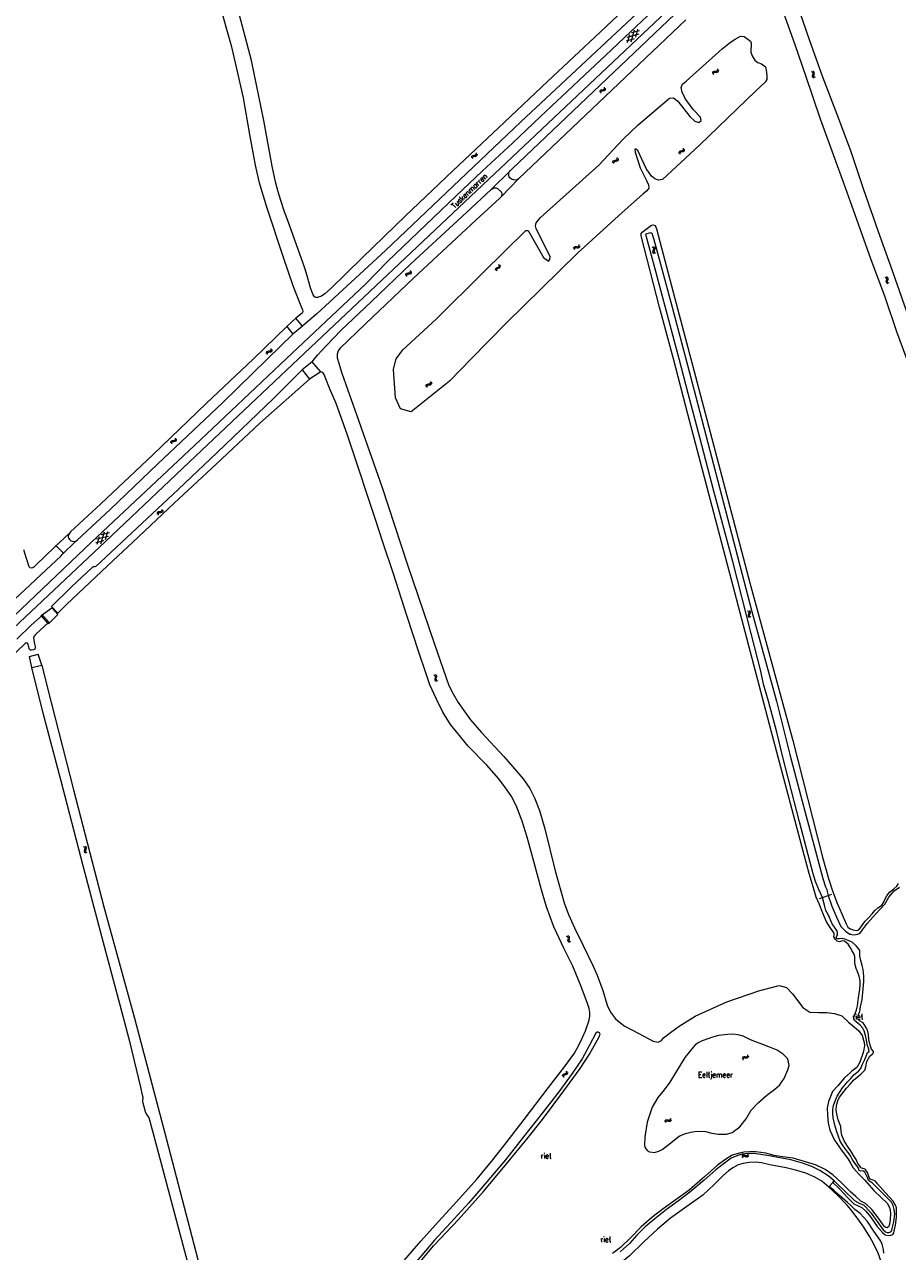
# Model space of a CAD drawing. Header units: metres. Extents: x 189705 to 199106, y 581686 to 588448.
# Tile 105 of 256: x 190695 to 191017, y 587671 to 588123. Entities that reach past the tile are written whole.
import ezdxf

# ---------------------------------------------------------------- set-up
doc = ezdxf.new("R2010")
doc.units = ezdxf.units.M
doc.layers.add('B-WA-OG-GBKN-G', color=7, linetype='Continuous', lineweight=18)
doc.styles.add('Style-STANDARD', font='STANDARD.shx')

msp = doc.modelspace()

# ---------------------------------------------------------------- linework, layer by layer
at = {"layer": 'B-WA-OG-GBKN-G'}
for p, q in [((190920.248, 588117.933), (190917.297, 588117.161)), ((190921.974, 588119.638), (190917.527, 588118.474)), ((190917.827, 588116.626), (190918.633, 588119.568)), ((190919.142, 588116.839), (190920.358, 588121.273)), ((190922.201, 588120.948), (190919.248, 588120.175)), ((190920.865, 588118.541), (190921.673, 588121.483)), ((190949.22, 588105.226), (190949.28, 588105.629)), ((190949.28, 588105.629), (190949.442, 588105.913)), ((190949.442, 588105.913), (190949.756, 588106.04)), ((190949.544, 588104.849), (190949.607, 588105.252)), ((190949.607, 588105.252), (190949.771, 588105.536)), ((190949.756, 588106.04), (190950.163, 588106.043)), ((190949.771, 588105.536), (190950.074, 588105.658)), ((190950.074, 588105.658), (190950.488, 588105.668)), ((190950.163, 588106.043), (190950.571, 588106.048)), ((190950.488, 588105.668), (190950.896, 588105.67)), ((190950.571, 588106.048), (190950.878, 588106.168)), ((190950.878, 588106.168), (190951.047, 588106.459)), ((190950.896, 588105.67), (190951.203, 588105.79)), ((190951.047, 588106.459), (190951.109, 588106.863)), ((190951.203, 588105.79), (190951.371, 588106.082)), ((190951.371, 588106.082), (190951.433, 588106.486)), ((190986.006, 588105.633), (190985.64, 588105.815)), ((190986.23, 588105.382), (190986.006, 588105.633)), ((190986.008, 588104.275), (190986.129, 588104.663)), ((190986.032, 588103.937), (190986.008, 588104.275)), ((190986.463, 588105.825), (190986.098, 588106.008)), ((190986.129, 588104.663), (190986.25, 588105.053)), ((190986.25, 588105.053), (190986.23, 588105.382)), ((190986.69, 588105.575), (190986.463, 588105.825)), ((190986.468, 588104.46), (190986.587, 588104.858)), ((190986.492, 588104.135), (190986.468, 588104.46)), ((190986.712, 588103.891), (190986.492, 588104.135)), ((190986.587, 588104.858), (190986.71, 588105.247)), ((190986.71, 588105.247), (190986.69, 588105.575)), ((190909.22, 588099.422), (190909.36, 588099.728)), ((190909.36, 588099.728), (190909.382, 588100.136)), ((190909.72, 588099.385), (190909.741, 588099.793)), ((190986.253, 588103.696), (190986.032, 588103.937)), ((190986.618, 588103.515), (190986.253, 588103.696)), ((190987.075, 588103.707), (190986.712, 588103.891)), ((190907.663, 588098.321), (190907.683, 588098.728)), ((190907.683, 588098.728), (190907.816, 588099.027)), ((190907.816, 588099.027), (190908.116, 588099.184)), ((190908.022, 588097.979), (190908.045, 588098.385)), ((190908.045, 588098.385), (190908.181, 588098.684)), ((190908.116, 588099.184), (190908.521, 588099.228)), ((190908.181, 588098.684), (190908.47, 588098.836)), ((190908.47, 588098.836), (190908.882, 588098.886)), ((190908.521, 588099.228), (190908.927, 588099.272)), ((190908.882, 588098.886), (190909.288, 588098.928)), ((190908.927, 588099.272), (190909.22, 588099.422)), ((190909.288, 588098.928), (190909.581, 588099.078)), ((190909.581, 588099.078), (190909.72, 588099.385)), ((190938.016, 588076.766), (190938.299, 588076.933)), ((190938.299, 588076.933), (190938.421, 588077.247)), ((190938.421, 588077.247), (190938.418, 588077.656)), ((190938.68, 588076.612), (190938.8, 588076.927)), ((190938.8, 588076.927), (190938.797, 588077.336)), ((190860.369, 588074.14), (190860.388, 588074.547)), ((190860.388, 588074.547), (190860.52, 588074.846)), ((190860.52, 588074.846), (190860.819, 588075.004)), ((190860.729, 588073.798), (190860.751, 588074.205)), ((190860.751, 588074.205), (190860.886, 588074.505)), ((190860.819, 588075.004), (190861.224, 588075.049)), ((190860.886, 588074.505), (190861.174, 588074.657)), ((190861.174, 588074.657), (190861.586, 588074.709)), ((190861.224, 588075.049), (190861.63, 588075.095)), ((190861.586, 588074.709), (190861.991, 588074.752)), ((190861.63, 588075.095), (190861.922, 588075.246)), ((190861.922, 588075.246), (190862.061, 588075.553)), ((190861.991, 588074.752), (190862.284, 588074.903)), ((190862.061, 588075.553), (190862.082, 588075.961)), ((190862.284, 588074.903), (190862.422, 588075.211)), ((190862.422, 588075.211), (190862.442, 588075.619)), ((190912.436, 588072.685), (190912.551, 588072.992)), ((190912.441, 588072.278), (190912.436, 588072.685)), ((190912.551, 588072.992), (190912.841, 588073.167)), ((190912.819, 588072.365), (190912.936, 588072.672)), ((190912.841, 588073.167), (190913.242, 588073.235)), ((190912.936, 588072.672), (190913.215, 588072.84)), ((190913.215, 588072.84), (190913.623, 588072.916)), ((190913.242, 588073.235), (190913.645, 588073.304)), ((190913.623, 588072.916), (190914.026, 588072.982)), ((190913.645, 588073.304), (190913.928, 588073.472)), ((190913.928, 588073.472), (190914.05, 588073.785)), ((190914.026, 588072.982), (190914.309, 588073.15)), ((190914.05, 588073.785), (190914.047, 588074.194)), ((190914.309, 588073.15), (190914.429, 588073.465)), ((190914.429, 588073.465), (190914.426, 588073.874)), ((190936.808, 588076.147), (190936.922, 588076.454)), ((190936.812, 588075.74), (190936.808, 588076.147)), ((190936.922, 588076.454), (190937.212, 588076.629)), ((190937.19, 588075.827), (190937.307, 588076.134)), ((190937.192, 588075.42), (190937.19, 588075.827)), ((190937.212, 588076.629), (190937.613, 588076.697)), ((190937.307, 588076.134), (190937.586, 588076.302)), ((190937.586, 588076.302), (190937.994, 588076.378)), ((190937.613, 588076.697), (190938.016, 588076.766)), ((190937.994, 588076.378), (190938.397, 588076.444)), ((190938.397, 588076.444), (190938.68, 588076.612)), ((190912.821, 588071.958), (190912.819, 588072.365)), ((190897.962, 588040.661), (190898.058, 588041.057)), ((190898.058, 588041.057), (190898.245, 588041.326)), ((190898.245, 588041.326), (190898.569, 588041.423)), ((190898.349, 588040.652), (190898.539, 588040.92)), ((190898.539, 588040.92), (190898.851, 588041.015)), ((190898.569, 588041.423), (190898.975, 588041.39)), ((190898.851, 588041.015), (190899.265, 588040.987)), ((190898.975, 588041.39), (190899.382, 588041.358)), ((190899.265, 588040.987), (190899.672, 588040.952)), ((190899.382, 588041.358), (190899.698, 588041.45)), ((190899.672, 588040.952), (190899.988, 588041.044)), ((190899.698, 588041.45), (190899.893, 588041.724)), ((190899.893, 588041.724), (190899.991, 588042.121)), ((190899.988, 588041.044), (190900.182, 588041.32)), ((190900.182, 588041.32), (190900.28, 588041.717)), ((190926.918, 588041.288), (190927.257, 588041.062)), ((190927.257, 588041.062), (190927.446, 588040.794)), ((190927.395, 588041.425), (190927.736, 588041.202)), ((190927.446, 588040.794), (190927.431, 588040.468)), ((190927.736, 588041.202), (190927.927, 588040.936)), ((190927.927, 588040.936), (190927.911, 588040.598)), ((190898.25, 588040.257), (190898.349, 588040.652)), ((190927.098, 588039.716), (190927.08, 588039.388)), ((190927.08, 588039.388), (190927.275, 588039.112)), ((190927.267, 588040.088), (190927.098, 588039.716)), ((190927.431, 588040.468), (190927.267, 588040.088)), ((190927.275, 588039.112), (190927.616, 588038.887)), ((190927.577, 588039.854), (190927.559, 588039.525)), ((190927.559, 588039.525), (190927.752, 588039.249)), ((190927.744, 588040.227), (190927.577, 588039.854)), ((190927.911, 588040.598), (190927.744, 588040.227)), ((190927.752, 588039.249), (190928.093, 588039.024)), ((190836.917, 588031.664), (190837.323, 588031.709)), ((190837.323, 588031.709), (190837.616, 588031.858)), ((190837.616, 588031.858), (190837.756, 588032.164)), ((190837.756, 588032.164), (190837.779, 588032.572)), ((190837.976, 588031.514), (190838.116, 588031.821)), ((190838.116, 588031.821), (190838.138, 588032.229)), ((190869.17, 588032.937), (190869.207, 588033.262)), ((190869.273, 588032.543), (190869.17, 588032.937)), ((190869.207, 588033.262), (190869.446, 588033.502)), ((190869.446, 588033.502), (190869.819, 588033.665)), ((190869.618, 588032.719), (190869.658, 588033.045)), ((190869.718, 588032.324), (190869.618, 588032.719)), ((190869.658, 588033.045), (190869.888, 588033.276)), ((190869.819, 588033.665), (190870.192, 588033.83)), ((190869.888, 588033.276), (190870.265, 588033.448)), ((190870.192, 588033.83), (190870.427, 588034.061)), ((190870.265, 588033.448), (190870.64, 588033.61)), ((190870.469, 588034.395), (190870.367, 588034.791)), ((190870.427, 588034.061), (190870.469, 588034.395)), ((190870.64, 588033.61), (190870.874, 588033.841)), ((190870.914, 588034.176), (190870.812, 588034.572)), ((190870.874, 588033.841), (190870.914, 588034.176)), ((190836.058, 588030.759), (190836.079, 588031.165)), ((190836.079, 588031.165), (190836.212, 588031.464)), ((190836.212, 588031.464), (190836.512, 588031.621)), ((190836.417, 588030.415), (190836.44, 588030.822)), ((190836.44, 588030.822), (190836.577, 588031.121)), ((190836.512, 588031.621), (190836.917, 588031.664)), ((190836.577, 588031.121), (190836.866, 588031.272)), ((190836.866, 588031.272), (190837.277, 588031.322)), ((190837.277, 588031.322), (190837.683, 588031.364)), ((190837.683, 588031.364), (190837.976, 588031.514)), ((191013.243, 588029.813), (191012.878, 588029.998)), ((191013.241, 588028.456), (191013.364, 588028.844)), ((191013.264, 588028.118), (191013.241, 588028.456)), ((191013.467, 588029.562), (191013.243, 588029.813)), ((191013.484, 588027.876), (191013.264, 588028.118)), ((191013.702, 588030.005), (191013.337, 588030.189)), ((191013.364, 588028.844), (191013.486, 588029.233)), ((191013.486, 588029.233), (191013.467, 588029.562)), ((191013.849, 588027.694), (191013.484, 588027.876)), ((191013.927, 588029.754), (191013.702, 588030.005)), ((191013.702, 588028.639), (191013.822, 588029.037)), ((191013.725, 588028.314), (191013.702, 588028.639)), ((191013.944, 588028.07), (191013.725, 588028.314)), ((191013.822, 588029.037), (191013.946, 588029.425)), ((191013.946, 588029.425), (191013.927, 588029.754)), ((191014.307, 588027.885), (191013.944, 588028.07)), ((190784.708, 588001.981), (190784.717, 588002.388)), ((190784.717, 588002.388), (190784.842, 588002.69)), ((190784.842, 588002.69), (190785.138, 588002.855)), ((190785.076, 588001.647), (190785.088, 588002.054)), ((190785.088, 588002.054), (190785.216, 588002.357)), ((190785.138, 588002.855), (190785.542, 588002.909)), ((190785.216, 588002.357), (190785.501, 588002.516)), ((190785.501, 588002.516), (190785.911, 588002.577)), ((190785.542, 588002.909), (190785.946, 588002.964)), ((190785.911, 588002.577), (190786.316, 588002.629)), ((190785.946, 588002.964), (190786.235, 588003.122)), ((190786.235, 588003.122), (190786.368, 588003.431)), ((190786.316, 588002.629), (190786.605, 588002.787)), ((190786.368, 588003.431), (190786.379, 588003.84)), ((190786.605, 588002.787), (190786.736, 588003.098)), ((190786.736, 588003.098), (190786.747, 588003.506)), ((190845.093, 587990.973), (190845.224, 587991.283)), ((190845.224, 587991.283), (190845.234, 587991.691)), ((190845.593, 587990.95), (190845.603, 587991.359)), ((190843.568, 587989.828), (190843.576, 587990.235)), ((190843.576, 587990.235), (190843.701, 587990.538)), ((190843.701, 587990.538), (190843.997, 587990.703)), ((190843.937, 587989.496), (190843.948, 587989.903)), ((190843.948, 587989.903), (190844.076, 587990.206)), ((190843.997, 587990.703), (190844.4, 587990.758)), ((190844.076, 587990.206), (190844.36, 587990.365)), ((190844.36, 587990.365), (190844.77, 587990.427)), ((190844.4, 587990.758), (190844.804, 587990.815)), ((190844.77, 587990.427), (190845.175, 587990.481)), ((190844.804, 587990.815), (190845.093, 587990.973)), ((190845.175, 587990.481), (190845.463, 587990.639)), ((190845.463, 587990.639), (190845.593, 587990.95)), ((190749.413, 587969.022), (190749.437, 587969.429)), ((190749.437, 587969.429), (190749.573, 587969.726)), ((190749.573, 587969.726), (190749.875, 587969.88)), ((190749.768, 587968.675), (190749.796, 587969.082)), ((190749.796, 587969.082), (190749.935, 587969.379)), ((190749.875, 587969.88), (190750.28, 587969.919)), ((190749.935, 587969.379), (190750.225, 587969.528)), ((190750.225, 587969.528), (190750.637, 587969.574)), ((190750.28, 587969.919), (190750.686, 587969.96)), ((190750.637, 587969.574), (190751.043, 587969.612)), ((190750.686, 587969.96), (190750.98, 587970.107)), ((190750.98, 587970.107), (190751.124, 587970.412)), ((190751.043, 587969.612), (190751.338, 587969.759)), ((190751.124, 587970.412), (190751.15, 587970.82)), ((190751.338, 587969.759), (190751.48, 587970.065)), ((190751.48, 587970.065), (190751.506, 587970.473)), ((190744.369, 587943.142), (190744.345, 587942.734)), ((190744.51, 587943.448), (190744.369, 587943.142)), ((190744.804, 587943.596), (190744.51, 587943.448)), ((190744.726, 587942.797), (190744.702, 587942.389)), ((190744.868, 587943.102), (190744.726, 587942.797)), ((190745.21, 587943.636), (190744.804, 587943.596)), ((190745.162, 587943.25), (190744.868, 587943.102)), ((190745.569, 587943.292), (190745.162, 587943.25)), ((190745.622, 587943.684), (190745.21, 587943.636)), ((190745.973, 587943.333), (190745.569, 587943.292)), ((190745.912, 587943.833), (190745.622, 587943.684)), ((190746.05, 587944.131), (190745.912, 587943.833)), ((190746.275, 587943.488), (190745.973, 587943.333)), ((190746.075, 587944.538), (190746.05, 587944.131)), ((190746.41, 587943.786), (190746.275, 587943.488)), ((190746.432, 587944.193), (190746.41, 587943.786)), ((190724.704, 587932.891), (190721.734, 587932.197)), ((190726.474, 587934.55), (190721.998, 587933.503)), ((190722.249, 587931.648), (190723.132, 587934.567)), ((190723.569, 587931.826), (190724.9, 587936.227)), ((190726.735, 587935.854), (190723.762, 587935.159)), ((190725.336, 587933.483), (190726.221, 587936.403)), ((190962.039, 587907.143), (190962.384, 587906.926)), ((190962.257, 587905.576), (190962.246, 587905.247)), ((190962.246, 587905.247), (190962.447, 587904.977)), ((190962.416, 587905.951), (190962.257, 587905.576)), ((190962.384, 587906.926), (190962.579, 587906.662)), ((190962.572, 587906.336), (190962.416, 587905.951)), ((190962.513, 587907.291), (190962.859, 587907.076)), ((190962.579, 587906.662), (190962.572, 587906.336)), ((190962.733, 587905.725), (190962.722, 587905.396)), ((190962.722, 587905.396), (190962.921, 587905.125)), ((190962.89, 587906.102), (190962.733, 587905.725)), ((190962.859, 587907.076), (190963.056, 587906.815)), ((190963.048, 587906.476), (190962.89, 587906.102)), ((190962.921, 587905.125), (190963.268, 587904.908)), ((190963.056, 587906.815), (190963.048, 587906.476)), ((190962.447, 587904.977), (190962.794, 587904.76)), ((190846.344, 587883.494), (190846.709, 587883.312)), ((190846.709, 587883.312), (190846.93, 587883.069)), ((190846.801, 587883.689), (190847.167, 587883.509)), ((190846.955, 587882.744), (190846.838, 587882.346)), ((190846.93, 587883.069), (190846.955, 587882.744)), ((190847.167, 587883.509), (190847.389, 587883.269)), ((190847.295, 587882.542), (190847.175, 587882.152)), ((190847.414, 587882.931), (190847.295, 587882.542)), ((190847.389, 587883.269), (190847.414, 587882.931)), ((190846.838, 587882.346), (190846.717, 587881.956)), ((190846.717, 587881.956), (190846.739, 587881.628)), ((190846.739, 587881.628), (190846.966, 587881.379)), ((190846.966, 587881.379), (190847.332, 587881.198)), ((190847.175, 587882.152), (190847.197, 587881.823)), ((190847.197, 587881.823), (190847.423, 587881.574)), ((190847.423, 587881.574), (190847.789, 587881.392)), ((190717.196, 587820.304), (190717.542, 587820.089)), ((190717.542, 587820.089), (190717.739, 587819.826)), ((190717.733, 587819.5), (190717.579, 587819.115)), ((190717.669, 587820.455), (190718.017, 587820.242)), ((190717.739, 587819.826), (190717.733, 587819.5)), ((190718.052, 587819.267), (190717.897, 587818.889)), ((190718.017, 587820.242), (190718.215, 587819.981)), ((190718.208, 587819.643), (190718.052, 587819.267)), ((190718.215, 587819.981), (190718.208, 587819.643)), ((190717.421, 587818.738), (190717.412, 587818.409)), ((190717.412, 587818.409), (190717.615, 587818.14)), ((190717.579, 587819.115), (190717.421, 587818.738)), ((190717.615, 587818.14), (190717.963, 587817.925)), ((190717.897, 587818.889), (190717.887, 587818.56)), ((190717.887, 587818.56), (190718.088, 587818.29)), ((190718.088, 587818.29), (190718.436, 587818.075)), ((190895.734, 587786.945), (190895.354, 587787.096)), ((190895.978, 587786.714), (190895.734, 587786.945)), ((190896.173, 587787.176), (190895.794, 587787.327)), ((190895.851, 587785.593), (190895.94, 587785.99)), ((190895.904, 587785.258), (190895.851, 587785.593)), ((190896.145, 587785.036), (190895.904, 587785.258)), ((190895.94, 587785.99), (190896.027, 587786.389)), ((190896.027, 587786.389), (190895.978, 587786.714)), ((190896.524, 587784.887), (190896.145, 587785.036)), ((190896.42, 587786.946), (190896.173, 587787.176)), ((190896.295, 587785.816), (190896.379, 587786.222)), ((190896.346, 587785.494), (190896.295, 587785.816)), ((190896.586, 587785.27), (190896.346, 587785.494)), ((190896.379, 587786.222), (190896.468, 587786.62)), ((190896.468, 587786.62), (190896.42, 587786.946)), ((190896.964, 587785.118), (190896.586, 587785.27)), ((190960.163, 587742.384), (190960.061, 587741.988)), ((190960.36, 587742.658), (190960.163, 587742.384)), ((190960.677, 587742.747), (190960.36, 587742.658)), ((190960.963, 587742.339), (190960.646, 587742.249)), ((190961.083, 587742.708), (190960.677, 587742.747)), ((190961.369, 587742.303), (190960.963, 587742.339)), ((190961.497, 587742.677), (190961.083, 587742.708)), ((190961.775, 587742.265), (190961.369, 587742.303)), ((190961.81, 587742.768), (190961.497, 587742.677)), ((190962.1, 587742.36), (190961.775, 587742.265)), ((190962.002, 587743.034), (190961.81, 587742.768)), ((190962.105, 587743.429), (190962.002, 587743.034)), ((190962.289, 587742.627), (190962.1, 587742.36)), ((190962.389, 587743.022), (190962.289, 587742.627)), ((190960.448, 587741.977), (190960.346, 587741.581)), ((190960.646, 587742.249), (190960.448, 587741.977)), ((190893.857, 587735.852), (190893.94, 587736.168)), ((190893.902, 587735.447), (190893.857, 587735.852)), ((190893.94, 587736.168), (190894.211, 587736.371)), ((190894.211, 587736.371), (190894.603, 587736.479)), ((190894.269, 587735.572), (190894.355, 587735.888)), ((190894.312, 587735.166), (190894.269, 587735.572)), ((190894.355, 587735.888), (190894.616, 587736.084)), ((190894.603, 587736.479), (190894.997, 587736.588)), ((190894.616, 587736.084), (190895.014, 587736.2)), ((190894.997, 587736.588), (190895.262, 587736.784)), ((190895.014, 587736.2), (190895.408, 587736.306)), ((190895.262, 587736.784), (190895.352, 587737.108)), ((190895.352, 587737.108), (190895.308, 587737.514)), ((190895.408, 587736.306), (190895.673, 587736.502)), ((190895.673, 587736.502), (190895.761, 587736.827)), ((190895.761, 587736.827), (190895.717, 587737.234)), ((190933.443, 587719.504), (190933.67, 587719.753)), ((190933.67, 587719.753), (190933.815, 587720.135)), ((190933.908, 587719.317), (190934.053, 587719.699)), ((190931.625, 587718.929), (190931.768, 587719.311)), ((190931.768, 587719.311), (190931.986, 587719.555)), ((190931.863, 587718.493), (190932.009, 587718.874)), ((190931.986, 587719.555), (190932.32, 587719.613)), ((190932.009, 587718.874), (190932.229, 587719.117)), ((190932.229, 587719.117), (190932.55, 587719.173)), ((190932.32, 587719.613), (190932.718, 587719.531)), ((190932.55, 587719.173), (190932.958, 587719.096)), ((190932.718, 587719.531), (190933.118, 587719.45)), ((190932.958, 587719.096), (190933.357, 587719.013)), ((190933.118, 587719.45), (190933.443, 587719.504)), ((190933.357, 587719.013), (190933.682, 587719.066)), ((190933.682, 587719.066), (190933.908, 587719.317)), ((190960.117, 587706.376), (190959.905, 587706.027)), ((190960.385, 587706.581), (190960.117, 587706.376)), ((190960.54, 587706.107), (190960.272, 587705.904)), ((190960.714, 587706.575), (190960.385, 587706.581)), ((190960.869, 587706.101), (190960.54, 587706.107)), ((190961.092, 587706.42), (190960.714, 587706.575)), ((190961.248, 587705.949), (190960.869, 587706.101)), ((190961.478, 587706.27), (190961.092, 587706.42)), ((190961.804, 587706.267), (190961.478, 587706.27)), ((190962.065, 587706.466), (190961.804, 587706.267)), ((190962.278, 587706.814), (190962.065, 587706.466)), ((190962.433, 587706.342), (190962.222, 587705.993)), ((190960.272, 587705.904), (190960.06, 587705.555)), ((190961.625, 587705.796), (190961.248, 587705.949)), ((190961.964, 587705.792), (190961.625, 587705.796)), ((190962.222, 587705.993), (190961.964, 587705.792))]:
    msp.add_line(p, q, dxfattribs=at)
at = {"layer": 'B-WA-OG-GBKN-G', "flags": 128}
for points in [[(190821.304, 588027.712), (190829.243, 588035.844), (190837.622, 588043.851), (190846.233, 588052.133), (190854.533, 588059.962), (190864.273, 588069.147), (190875.425, 588079.559), (190880.514, 588084.377), (190885.628, 588089.195), (190889.816, 588093.109), (190895.522, 588098.53), (190902.1, 588104.677), (190909.655, 588111.778), (190918.958, 588120.485), (190927.285, 588128.39), (190935.841, 588136.368), (190944.245, 588144.323), (190952.006, 588151.6), (190960.229, 588159.354), (190968.221, 588166.882), (190976.882, 588175.037), (190984.251, 588181.759), (191000, 588196.648)], [(190796.485, 588000), (191000, 588192.191)], [(191000, 588057.881), (190997.539, 588064.758), (190994.197, 588073.835), (190988.963, 588088.315), (190983.567, 588104.279), (190979.593, 588115.805), (190977.258, 588122.254), (190973.296, 588133.854), (190970.38, 588142.566), (190969.958, 588144.531), (190970.036, 588145.667), (190970.29, 588146.309), (190971.079, 588147.045), (190972.421, 588147.617), (190973.259, 588147.576), (190973.894, 588147.211), (190974.519, 588146.569), (190975.198, 588145.6), (190976.615, 588141.439), (190979.978, 588131.56), (190984.936, 588117.338), (190989.707, 588103.983), (190995.036, 588090.188), (191000, 588076.767)], [(190929.541, 588141.065), (190907.694, 588120.408), (190888.29, 588102.269), (190872.493, 588087.301), (190853.453, 588069.344), (190835.91, 588052.755), (190819.93, 588037.301), (190808.238, 588025.834), (190806.138, 588023.915), (190804.917, 588023.168), (190803.468, 588022.633), (190802.898, 588022.63), (190802.401, 588022.899), (190801.745, 588023.911), (190800.897, 588026.174), (190799.636, 588030.556), (190798.863, 588033.389), (190793.143, 588049.243), (190791.258, 588054.595), (190789.931, 588058.382), (190788.965, 588061.575), (190788.004, 588065.299), (190786.736, 588071.057), (190783.733, 588087.854), (190779.18, 588109.971), (190772.833, 588133.824)], [(190765.815, 588136.951), (190769.726, 588122.375), (190771.638, 588115.56), (190773.517, 588107.563)], [(190932.559, 588138.137), (190926.745, 588132.571), (190878.525, 588087.311), (190828.537, 588039.895), (190803.204, 588016.614), (190797.986, 588012.102)], [(190874.639, 588069.495), (190875.253, 588070.066), (190937.751, 588129.417), (190938.207, 588129.728)], [(190939.37, 588124.984), (190877.564, 588066.39)], [(190959.465, 588118.945), (190960.851, 588118.837), (190963.142, 588117.152), (190963.408, 588116.386), (190963.335, 588113.096), (190963.723, 588111.708), (190964.772, 588110.07), (190965.866, 588109.217), (190967.272, 588108.715), (190968.654, 588107.614), (190968.878, 588106.558), (190969.181, 588104.301), (190969.155, 588102.956), (190968.51, 588101.985), (190964.96, 588098.666), (190944.361, 588078.749), (190930.741, 588066.091), (190929.229, 588065.869), (190927.845, 588066.391), (190926.627, 588067.326), (190924.63, 588070.127), (190921.57, 588076.822), (190920.93, 588077.341), (190920.496, 588077.281), (190920.637, 588076.184), (190922.458, 588070.445), (190924.78, 588065.739), (190925.561, 588064.163), (190925.618, 588062.901), (190924.932, 588061.931), (190923.5, 588060.715), (190915.778, 588053.996), (190899.251, 588038.783), (190873.004, 588013.174), (190860.188, 588000)], [(190884.063, 588048.008), (190883.868, 588049.064), (190884.128, 588050.175), (190885.647, 588052.024), (190907.28, 588071.344), (190916.185, 588081.04), (190921.709, 588086.297), (190933.325, 588096.069), (190934.724, 588096.263), (190936.402, 588094.974), (190940.803, 588089.282), (190942.651, 588087.592), (190944.162, 588087.159), (190944.934, 588087.869), (190944.739, 588089.097), (190942.039, 588091.93), (190939.115, 588096.02), (190937.954, 588098.334), (190937.59, 588100.075), (190938.079, 588101.243), (190939.423, 588102.351), (190952.673, 588114.313), (190955.734, 588116.784), (190957.536, 588117.814), (190959.465, 588118.945)], [(190773.517, 588107.563), (190776.033, 588096.16), (190778.469, 588082.721), (190780.552, 588071.352), (190781.855, 588065.369), (190784.723, 588056.032), (190790.744, 588037.849), (190794.573, 588026.662), (190797.374, 588019.558), (190798.017, 588018.046), (190798.066, 588017.328), (190797.789, 588016.869), (190795.549, 588015.014)], [(191000, 588076.767), (191000.544, 588075.296), (191004.65, 588062.827), (191010.296, 588046.93), (191014.816, 588034.27), (191019.728, 588020.346), (191025.774, 588003.341), (191026.933, 588000)], [(190874.639, 588069.495), (190867.473, 588062.472)], [(190877.564, 588066.39), (190877.063, 588066.043), (190876.442, 588065.916), (190875.706, 588065.947), (190875.029, 588066.21), (190874.466, 588066.693), (190874.215, 588067.152), (190874.067, 588067.687), (190874.097, 588068.322), (190874.228, 588068.88), (190874.639, 588069.495)], [(190877.564, 588066.39), (190871.347, 588059.869)], [(190802.43, 588000), (190803.478, 588001.343), (190806.686, 588004.844), (190812.277, 588010.599), (190823.223, 588020.985), (190837.941, 588034.992), (190858.431, 588054.014), (190867.473, 588062.472)], [(190871.347, 588059.869), (190870.765, 588059.186), (190861.865, 588051.184), (190838.854, 588029.703), (190821.247, 588012.922), (190811.733, 588003.82), (190811.14, 588002.948), (190810.797, 588001.793), (190810.798, 588000.42), (190810.9, 588000)], [(190867.473, 588062.472), (190868.512, 588063.002), (190869.418, 588063.026), (190869.844, 588062.844), (190871.308, 588061.411), (190871.522, 588060.674), (190871.347, 588059.869)], [(191020.86, 588000), (191017.154, 588010.028), (191012.766, 588022.714), (191007.488, 588036.911), (191002.31, 588051.426), (191000, 588057.881)], [(190832.553, 588000), (190834.987, 588003.287), (190847.331, 588014.765), (190864.477, 588031.703), (190880.358, 588047.299), (190881.184, 588047.339), (190886.878, 588037.329), (190888.727, 588035.982), (190889.214, 588036.579), (190889.247, 588037.578), (190884.063, 588048.008)], [(190934.706, 588000), (190929.662, 588019.123), (190922.784, 588045.395), (190922.803, 588046.254), (190923.172, 588046.752), (190926.691, 588049.238), (190927.351, 588049.428), (190927.959, 588049.204), (190928.486, 588047.895), (190935.306, 588022.256), (190941.2, 588000)], [(190936.81, 588000), (190934.487, 588008.763), (190928.255, 588032.177), (190924.612, 588045.82), (190924.7, 588046.1), (190926.325, 588046.527), (190926.763, 588046.365), (190927.465, 588044.006), (190933.828, 588020.956), (190939.323, 588000)], [(190821.304, 588027.712), (190791.992, 588000)], [(190795.549, 588015.014), (190792.149, 588011.923)], [(190797.986, 588012.102), (190795.549, 588015.014)], [(190779.951, 588000), (190792.149, 588011.923)], [(190785.063, 588000), (190794.448, 588009.157)], [(190792.149, 588011.923), (190794.448, 588009.157)], [(190797.986, 588012.102), (190794.448, 588009.157)], [(190491.798, 587726.642), (190521.041, 587750.455), (190566.187, 587787), (190586.603, 587803.314), (190598.871, 587813.85), (190615.518, 587829.598), (190641.59, 587853.881), (190665.097, 587876.083), (190693.586, 587902.88), (190725.286, 587932.716), (190760.817, 587966.322), (190796.485, 588000)], [(190791.992, 588000), (190758.193, 587968.106), (190720.229, 587932.578), (190686.29, 587900.286), (190653.277, 587869.206), (190619.371, 587837.829), (190591.126, 587811.796)], [(190779.951, 588000), (190762.484, 587983.515), (190742.777, 587964.675), (190723.638, 587946.617), (190712.44, 587936.272), (190712.053, 587935.794)], [(190768.409, 587983.751), (190785.063, 588000)], [(190797.877, 587995.945), (190787.236, 587985.337)], [(190801.561, 587998.887), (190797.877, 587995.945)], [(190797.877, 587995.945), (190800.6, 587992.5)], [(190801.561, 587998.887), (190802.43, 588000)], [(190804.664, 587995.225), (190801.561, 587998.887)], [(190810.9, 588000), (190811.204, 587998.756), (190812.441, 587994.677), (190818.753, 587977.041), (190827.329, 587952.653), (190836.527, 587924.41), (190846.661, 587894.873), (190851.954, 587879.627), (190853.495, 587876.496), (190855.374, 587873.319), (190857.459, 587870.385), (190859.964, 587867.005), (190863.913, 587862.312), (190872.253, 587853.389), (190879.364, 587845.212), (190881.758, 587841.643), (190883.449, 587838.213), (190885.398, 587833.503), (190887.301, 587826.773), (190891.095, 587811.35), (190894.43, 587799.567), (190896.085, 587795.214), (190898.311, 587790.263), (190901.365, 587784.083), (190905.115, 587776.128), (190906.588, 587772.833), (190908.694, 587767.18), (190910.321, 587761.824), (190911.487, 587759.203)], [(190860.188, 588000), (190852.162, 587991.749), (190837.993, 587980.539), (190834.041, 587981.639), (190832.272, 587985.602), (190831.57, 587996.082), (190832.322, 587999.688), (190832.553, 588000)], [(190956.767, 587916.232), (190940.095, 587979.572), (190934.706, 588000)], [(190989.661, 587801.474), (190988.254, 587804.69), (190987.115, 587807.321), (190986.308, 587810.254), (190981.256, 587829.367), (190975.224, 587852.731), (190972.869, 587862.396), (190969.784, 587873.822), (190967.978, 587880.129), (190966.917, 587884.954), (190963.41, 587898.726), (190956.585, 587925.291), (190949.582, 587951.224), (190944.519, 587971.068), (190940.195, 587987.231), (190936.81, 588000)], [(190939.323, 588000), (190942.98, 587986.056), (190953.934, 587944.141), (190963.598, 587906.91), (190967.669, 587892.158), (190972.709, 587873.86), (190977.685, 587854.231), (190981.728, 587838.818), (190989.843, 587808.433), (190990.857, 587805.365), (190991.276, 587804.374), (190991.466, 587803.738), (190991.761, 587802.189)], [(190941.2, 588000), (190947.103, 587977.713), (190962.9, 587917.446), (190978.729, 587859.302), (190989.745, 587816.388), (190991.875, 587808.465), (190993.449, 587803.956), (190995.119, 587799.349), (190996.843, 587795.462), (190998.451, 587791.826), (190999.1, 587790.553), (190999.948, 587789.972), (191000, 587789.952)], [(190800.6, 587992.5), (190782.177, 587976.269)], [(190804.664, 587995.225), (190800.6, 587992.5)], [(190879.716, 587719.711), (190888.698, 587731.391), (190894.609, 587739.08), (190898.217, 587744.123), (190899.893, 587747.033), (190901.227, 587749.908), (190902.299, 587752.373), (190903.651, 587756.204), (190903.971, 587757.873), (190903.919, 587759.058), (190903.7, 587760.562), (190903.046, 587762.467), (190900.669, 587768.673), (190897.594, 587776.197), (190894.314, 587782.806), (190890.604, 587790.623), (190887.877, 587797.986), (190886.047, 587804.362), (190883.273, 587814.774), (190880.804, 587823.717), (190878.943, 587829.601), (190876.996, 587834.719), (190875.091, 587838.533), (190872.795, 587841.952), (190870.309, 587845.242), (190865.924, 587850.248), (190859.084, 587857.239), (190855.806, 587861.142), (190852.581, 587865.263), (190849.715, 587869.78), (190847.359, 587874.632), (190844.955, 587879.833), (190843.382, 587884.271), (190840.836, 587891.901), (190836.408, 587905.363), (190831.575, 587920.722), (190827.759, 587932.138), (190824.704, 587941.174), (190822.218, 587948.919), (190818.658, 587959.76), (190814.402, 587972.208), (190810.315, 587983.576), (190807.944, 587989.204), (190806.558, 587992.685), (190805.941, 587994.241), (190805.478, 587994.931), (190804.664, 587995.225)], [(190714.358, 587932.818), (190714.948, 587933.319), (190727.02, 587944.493), (190744.569, 587961.324), (190768.409, 587983.751)], [(190723.243, 587924.797), (190725.574, 587927.015), (190736.856, 587937.616), (190752.088, 587951.855), (190766.451, 587965.544), (190787.236, 587985.337)], [(190782.177, 587976.269), (190766.147, 587961.149), (190750.659, 587946.837), (190735.4, 587932.472), (190728.182, 587925.748), (190710.945, 587909.464), (190707.702, 587906.234)], [(190706.454, 587930.596), (190712.053, 587935.794)], [(190709.397, 587927.918), (190714.358, 587932.818)], [(190712.053, 587935.794), (190711.664, 587935.137), (190711.505, 587934.554), (190711.702, 587933.942), (190712.127, 587933.352), (190712.58, 587932.965), (190713.137, 587932.756), (190713.721, 587932.698), (190714.358, 587932.818)], [(190684.429, 587904.588), (190697.477, 587916.691), (190701.484, 587920.357), (190709.011, 587927.464), (190709.397, 587927.918)], [(190706.454, 587930.596), (190702.983, 587927.102), (190700.003, 587924.289), (190698.872, 587923.209), (190698.54, 587923.01), (190698.03, 587922.863), (190697.523, 587923.021), (190697.197, 587923.381), (190695.478, 587928.791), (190695.281, 587929.327), (190695.183, 587929.634)], [(190709.397, 587927.918), (190709.656, 587928.296), (190709.634, 587928.601), (190709.333, 587928.935), (190707.523, 587930.761), (190707.143, 587930.893), (190706.787, 587930.846), (190706.454, 587930.596)], [(190705.393, 587908.731), (190712.775, 587915.933), (190720.28, 587923.042), (190720.587, 587923.319), (190720.843, 587923.444), (190721.04, 587923.486), (190721.497, 587923.506), (190721.963, 587923.689), (190723.243, 587924.797)], [(191000, 587782.946), (190999.225, 587784.226), (190997.869, 587785.414), (190996.99, 587785.531), (190995.927, 587785.117), (190995.097, 587785.414), (190994.478, 587786.014), (190993.91, 587786.92), (190994.013, 587787.709), (190994.038, 587788.346), (190993.668, 587788.841), (190992.537, 587790.457), (190991.03, 587792.811), (190989.811, 587795.702), (190988.534, 587799.094), (190987.382, 587801.659), (190986.274, 587805.458), (190984.786, 587810.285), (190983.026, 587816.771), (190970.823, 587862.866), (190956.767, 587916.232)], [(190692.602, 587896.713), (190697.946, 587901.863), (190702.029, 587905.574)], [(190701.651, 587905.405), (190705.544, 587908.283)], [(190704.281, 587902.34), (190701.651, 587905.405)], [(190702.029, 587905.574), (190704.449, 587903.001)], [(190707.79, 587905.796), (190704.281, 587902.34)], [(190705.383, 587908.721), (190707.713, 587906.246)], [(190707.79, 587905.796), (190705.544, 587908.283)], [(190704.449, 587903.001), (190699.458, 587898.439), (190698.865, 587897.658), (190698.782, 587897.074), (190699.166, 587895.01), (190699.358, 587894.042), (190699.352, 587893.482), (190699.22, 587893.052), (190698.835, 587892.776), (190698.072, 587892.658), (190697.614, 587892.689), (190697.312, 587892.896), (190697.164, 587893.279), (190696.75, 587894.911), (190696.525, 587895.244), (190696.119, 587895.3), (190695.735, 587895.075)], [(190689.208, 587888.795), (190695.735, 587895.075)], [(190697.279, 587890.305), (190700.485, 587891.157)], [(190698.14, 587886.224), (190697.279, 587890.305)], [(190698.14, 587886.224), (190701.805, 587887.105)], [(190701.805, 587887.105), (190700.485, 587891.157)], [(190701.805, 587887.105), (190703.984, 587878.625), (190713.477, 587841.134), (190724.677, 587798.062), (190735.97, 587756.955), (190747.057, 587715.085), (190757.912, 587673.709), (190766.166, 587642.011), (190768.755, 587631.201)], [(190765.655, 587630.136), (190761.218, 587646.065), (190752.514, 587678.808), (190743.053, 587714.311), (190741.382, 587720.256), (190740.678, 587721.327), (190740.261, 587721.841), (190740.044, 587722.423), (190739.171, 587725.613), (190739.132, 587726.607), (190739.176, 587727.711), (190739.017, 587728.56), (190738.371, 587731.557), (190734.372, 587747.851), (190729.681, 587765.443), (190723.96, 587787.091), (190717.063, 587813.127), (190708.84, 587844.838), (190702.342, 587869.383), (190698.14, 587886.224)], [(191000, 587789.952), (191001.067, 587789.534), (191002.334, 587789.33), (191003.104, 587789.546), (191003.65, 587790.207), (191004.183, 587791.042), (191004.708, 587791.779), (191005.443, 587792.723), (191006.93, 587794.243), (191008.076, 587795.517), (191009.014, 587796.729), (191010.095, 587797.705), (191010.756, 587798.081), (191011.578, 587798.609), (191012.216, 587799.595), (191012.449, 587800.196), (191013.42, 587802.059), (191014.379, 587803.452), (191015.983, 587804.722), (191017.119, 587805.656), (191017.771, 587806.628)], [(190988.639, 587801.126), (190989.661, 587801.474)], [(190989.661, 587801.474), (190991.761, 587802.189)], [(191000, 587785.291), (190999.179, 587785.57), (190997.994, 587786.109), (190997.081, 587786.363), (190995.946, 587786.225), (190995.168, 587786.231), (190994.797, 587786.755), (190995.002, 587787.293), (190995.28, 587787.749), (190995.185, 587788.536), (190994.981, 587789.315), (190993.307, 587791.797), (190991.904, 587794.945), (190990.975, 587796.708), (190990.423, 587798.679), (190989.661, 587801.474)], [(190991.761, 587802.189), (190993.115, 587802.651)], [(190991.761, 587802.189), (190993.158, 587798.336), (190994.943, 587794.005), (190996.48, 587790.786), (190998.21, 587789.017), (190999.813, 587787.992), (191000, 587787.947)], [(191000, 587787.947), (191000.908, 587787.728), (191002.178, 587787.889), (191003.498, 587788.221), (191004.434, 587789.543), (191006.294, 587791.993), (191009.307, 587795.324), (191012.64, 587799.031), (191014.172, 587801.593), (191016.129, 587803.895), (191018.054, 587805.295)], [(191001.108, 587734.104), (191003.897, 587736.333), (191005.28, 587737.814), (191005.721, 587739.013), (191006.074, 587741.004), (191007.205, 587743.026), (191008.099, 587743.888), (191008.504, 587744.169), (191008.517, 587744.754), (191007.837, 587745.583), (191007.264, 587747.047), (191006.787, 587749.191), (191006.709, 587751.03), (191006.346, 587752.615), (191005.894, 587753.314), (191004.711, 587755.299), (191003.335, 587756.078), (191002.891, 587756.557), (191002.723, 587757.345), (191002.978, 587758.404), (191003.507, 587759.433), (191003.776, 587761.169), (191004.3, 587763.882), (191004.652, 587767.756), (191004.892, 587770.544), (191004.962, 587772.446), (191004.687, 587774.89), (191004.324, 587776.439), (191003.798, 587778.245), (191003.527, 587779.893), (191003.441, 587781.897), (191002.863, 587782.853), (191002.137, 587783.645), (191000.638, 587785.074), (191000, 587785.291)], [(191005.267, 587741.709), (191006.009, 587743.63), (191006.34, 587744.285), (191006.974, 587744.759), (191006.759, 587745.627), (191006.12, 587747.336), (191005.876, 587749.001), (191005.528, 587750.625), (191005.118, 587752.305), (191004.62, 587753.355), (191003.554, 587754.368), (191002.197, 587755.522), (191001.502, 587756.178), (191001.21, 587756.971), (191001.285, 587757.76), (191001.715, 587758.692), (191002.217, 587760.047), (191002.582, 587761.527), (191003.02, 587764.496), (191003.439, 587767.639), (191003.582, 587769.26), (191003.594, 587770.819), (191003.24, 587772.54), (191002.716, 587773.791), (191002.082, 587775.258), (191001.605, 587777.174), (191001.589, 587779.683), (191001.272, 587780.835), (191000.58, 587781.949), (191000.102, 587782.778), (191000, 587782.946)], [(190911.487, 587759.203), (190913.41, 587756.696), (190916.536, 587754.181), (190921.963, 587751.408), (190927.234, 587748.498), (190929.071, 587748.192), (190930.347, 587748.767), (190931.11, 587749.741), (190933.668, 587751.663), (190936.9, 587754.045), (190942.701, 587757.696), (190954.445, 587763.056), (190966.613, 587767.175), (190973.776, 587769.063), (190976.4, 587768.338), (190978.703, 587765.984), (190982.454, 587760.944), (190985.087, 587759.232), (190988.224, 587759.064), (190991.281, 587759.103), (190994.169, 587758.661), (190996.799, 587757.8), (190999.284, 587755.535), (191000, 587754.931)], [(190903.809, 587743.69), (190907.4, 587750.122), (190907.676, 587751.061), (190907.53, 587751.629), (190906.994, 587751.882), (190906.586, 587751.855), (190906.176, 587751.449), (190903.778, 587747.057), (190901.028, 587742.05), (190897.409, 587736.66), (190892.438, 587729.836), (190886.406, 587722.154), (190879.501, 587713.273), (190872.796, 587704.78), (190865.975, 587696.625), (190859.356, 587688.966), (190852.55, 587681.598), (190846.586, 587675.129), (190839.937, 587667.331)], [(191000, 587754.931), (191002.969, 587752.426), (191004.32, 587750.642), (191005.017, 587748.05), (191005.172, 587746.881), (191004.948, 587745.504), (191004.658, 587744.379), (191003.441, 587740.758), (191002.317, 587738.863), (191000.578, 587737.491), (191000, 587736.962)], [(190963.395, 587723.116), (190966.078, 587725.935), (190969.208, 587728.601), (190972.159, 587730.806), (190973.895, 587732.328), (190975.611, 587734.787), (190976.966, 587737.941), (190977.373, 587739.595), (190977.101, 587741.404), (190976.794, 587742.153), (190975.244, 587743.74), (190972.96, 587745.265), (190969.927, 587746.445), (190967.706, 587747.249), (190964.401, 587748.51), (190962.926, 587749.164), (190960.504, 587750.377), (190958.626, 587750.875), (190956.48, 587751.122), (190954.631, 587750.987), (190951.369, 587750.563), (190949.191, 587749.955), (190947.38, 587749.412), (190945.392, 587748.652), (190944.052, 587748.036), (190942.815, 587747.161), (190942.131, 587746.403), (190938.93, 587742.557), (190935.547, 587736.913), (190933.436, 587733.402), (190931.332, 587730.552), (190928.989, 587727.759), (190926.857, 587724.257), (190925.008, 587718.634), (190924.153, 587713.276), (190924.077, 587710.316), (190924.22, 587709.486), (190925.106, 587708.203), (190925.904, 587707.748), (190926.842, 587707.565), (190927.77, 587707.548), (190929.299, 587707.931), (190930.62, 587708.602), (190932.615, 587710.162), (190936.878, 587713.539), (190939.193, 587714.459), (190941.208, 587715.001), (190942.636, 587715.275), (190944.66, 587715.382), (190946.506, 587715.192)], [(190837.082, 587661.993), (190846.402, 587673.232), (190855.522, 587682.794), (190864.726, 587693.133), (190873.182, 587703.257), (190880.665, 587712.351), (190886.445, 587719.597), (190894.315, 587730.199), (190900.331, 587738.43), (190903.809, 587743.69)], [(191000, 587734.681), (191001.302, 587736.063), (191003.024, 587737.409), (191003.822, 587738.435), (191004.393, 587739.789), (191005.267, 587741.709)], [(191000, 587736.962), (190997.676, 587734.836), (190995.376, 587732.086), (190993.424, 587729.915), (190991.98, 587726.254), (190991.483, 587723.893), (190991.533, 587721.268), (190991.741, 587718.413), (190992.419, 587715.753), (190994.158, 587712.028), (190996.754, 587708.367), (190999.124, 587704.986), (191000, 587703.573)], [(191000, 587706.209), (190999.56, 587707.055), (190998.235, 587708.77), (190997.138, 587710.275), (190996.164, 587711.675), (190995.595, 587713.37), (190994.992, 587715.163), (190994.31, 587717.524), (190993.7, 587720.252), (190993.517, 587721.826), (190993.494, 587723.302), (190993.72, 587724.853), (190994.222, 587726.173), (190995.153, 587728.238), (190997.033, 587731.279), (190998.955, 587733.572), (191000, 587734.681)], [(191000, 587732.838), (191001.108, 587734.104)], [(191000, 587708.184), (190999.99, 587708.199), (190998.959, 587709.798), (190997.684, 587711.747), (190996.877, 587713.875), (190996.648, 587715.176), (190996.47, 587717.025), (190995.465, 587719.557), (190994.941, 587721.683), (190994.713, 587722.947), (190994.855, 587724.803), (190995.371, 587726.519), (190996.031, 587727.922), (190998.571, 587731.205), (191000, 587732.838)], [(190832.205, 587664.039), (190841.621, 587674.804), (190848.138, 587681.995), (190854.774, 587689.335), (190862.344, 587697.833), (190868.122, 587704.741), (190873.06, 587711.077), (190879.716, 587719.711)], [(190946.506, 587715.192), (190948.946, 587714.603), (190951.388, 587714.231), (190954.308, 587714.237), (190956.445, 587714.859), (190959.259, 587716.97), (190961.539, 587719.852), (190963.395, 587723.116)], [(191000, 587693.017), (190996.526, 587696.614), (190993.532, 587699.201), (190990.684, 587701.238), (190987.105, 587702.981), (190983.441, 587704.096), (190978.93, 587705.407), (190975.003, 587705.936), (190971.942, 587706.338), (190968.846, 587707.229), (190965.167, 587707.686), (190962.952, 587707.753), (190960.646, 587707.58), (190959.077, 587707.283), (190956.347, 587706.475), (190954.392, 587705.272), (190951.051, 587702.783), (190946.339, 587698.647), (190940.584, 587693.652), (190935.718, 587690.136), (190930.994, 587686.769), (190926.828, 587683.477), (190922.841, 587680.045), (190918.906, 587676.093), (190915.267, 587672.488), (190912.216, 587670.206)], [(190994.013, 587697.007), (190991.771, 587698.858), (190988.752, 587700.87), (190985.719, 587702.315), (190982.307, 587703.557), (190978.066, 587704.748), (190973.313, 587705.594), (190969.408, 587706.443), (190965.247, 587706.984), (190962.392, 587707.109), (190960.006, 587706.891), (190958.06, 587706.255), (190956.037, 587705.441), (190953.526, 587703.613), (190950.426, 587701.13), (190946.118, 587697.279), (190940.807, 587692.814), (190936.646, 587689.66), (190932.137, 587686.537), (190927.822, 587683.064), (190924.369, 587680.046), (190921.284, 587677.006), (190918.499, 587673.955), (190915.046, 587670.937)], [(191000, 587689.844), (191001.251, 587688.569), (191002.873, 587687.825), (191004.213, 587687.23), (191005.703, 587685.837), (191007.371, 587683.794), (191009.832, 587680.254), (191011.837, 587678.016), (191012.846, 587677.167), (191013.923, 587676.93), (191014.856, 587676.96), (191015.6, 587677.302), (191015.989, 587677.903), (191016.263, 587679.108), (191016.632, 587680.752), (191016.954, 587683.502), (191017.024, 587685.441), (191017.018, 587687.069), (191016.623, 587688.115), (191015.774, 587689.512), (191012.944, 587692.671), (191010.05, 587695.912), (191009.235, 587696.906), (191008.003, 587697.4), (191007.337, 587697.606), (191006.885, 587698.25), (191006.304, 587700.13), (191005.481, 587701.297), (191004.587, 587701.652), (191004.067, 587701.775), (191003.921, 587701.876), (191002.799, 587703.476), (191002.151, 587704.89), (191001.174, 587706.388), (191000, 587708.184)], [(191000, 587691.231), (191001.454, 587689.814), (191003.441, 587688.663), (191004.788, 587688.202), (191005.587, 587687.441), (191007.593, 587685.181), (191012.044, 587678.987), (191012.883, 587678.198), (191013.526, 587677.992), (191014.205, 587678.001), (191014.865, 587678.259), (191015.25, 587678.734), (191015.429, 587679.447), (191016.022, 587681.895), (191016.322, 587684.88), (191016.195, 587686.495), (191015.812, 587687.995), (191015.155, 587689.136), (191013.807, 587690.504), (191008.105, 587696.195), (191006.686, 587697.21), (191006.264, 587698.329), (191005.33, 587700.283), (191004.529, 587700.678), (191003.676, 587700.663), (191003.186, 587700.84), (191002.861, 587701.917), (191001.681, 587703.498), (191000.605, 587705.045), (191000, 587706.209)], [(191000, 587686.548), (190998.778, 587688.099), (190995.114, 587691.856), (190992.055, 587694.723), (190989.475, 587696.911), (190986.86, 587698.337), (190983.593, 587699.845), (190980.213, 587700.889), (190976.277, 587701.854), (190970.312, 587702.993), (190967.234, 587703.675), (190965.025, 587703.962), (190962.703, 587703.841), (190960.497, 587703.455), (190958.573, 587702.881), (190956.701, 587701.897), (190955.008, 587700.676), (190952.923, 587698.876), (190949.794, 587695.636), (190945.6, 587691.759)], [(191000, 587703.573), (191001.076, 587701.838), (191003.302, 587699.277), (191005.322, 587697.236), (191006.895, 587695.388), (191008.647, 587693.519), (191011.282, 587690.925), (191013.551, 587688.842)], [(190992.289, 587695.098), (190993.488, 587696.426)], [(191000, 587688.078), (190998.98, 587689.058), (190995.908, 587691.811), (190992.289, 587695.098)], [(190993.488, 587696.426), (190994.013, 587697.007)], [(190993.488, 587696.426), (190995.878, 587694.189), (190999.09, 587690.772), (191000, 587689.844)], [(190994.013, 587697.007), (190998.95, 587692.255), (191000, 587691.231)], [(191013.551, 587688.842), (191014.496, 587687.029), (191014.761, 587685.161), (191014.673, 587682.767), (191014.471, 587681.112), (191014.225, 587680.265), (191013.593, 587679.761), (191013.104, 587679.805), (191012.747, 587680.147), (191012.124, 587680.82), (191010.416, 587683.297), (191007.895, 587686.42), (191005.617, 587688.722), (191003.877, 587689.533), (191001.944, 587691.214), (191000.012, 587693.005), (191000, 587693.017)], [(190945.6, 587691.759), (190940.508, 587688.257), (190933.604, 587683.292), (190928.827, 587679.239), (190923.857, 587674.523), (190918.586, 587669.344), (190914.48, 587666.056), (190911.81, 587663.935), (190910.623, 587662.648), (190910.15, 587661.501), (190909.961, 587660.387), (190910.034, 587659.049), (190910.338, 587658.035), (190911.133, 587655.957), (190912.496, 587652.794), (190916.225, 587643.688), (190918.365, 587638.967)], [(191011.772, 587673.705), (191011.185, 587674.834), (191008.398, 587678.852), (191006.327, 587681.996), (191003.588, 587685.062), (191001.659, 587686.485), (191000, 587688.078)], [(191070.823, 587500), (191069.912, 587502.657), (191063.737, 587520.148), (191057.016, 587538.812), (191050.83, 587556.381), (191042.369, 587580.83), (191034.228, 587602.993), (191027.031, 587623.667), (191018.692, 587648.283), (191013.111, 587662.487), (191010.251, 587670.442), (191008.688, 587673.675), (191007.118, 587676.415), (191004.928, 587679.983), (191001.694, 587684.398), (191000, 587686.548)], [(191012.359, 587670.362), (191012.26, 587671.698), (191011.772, 587673.705)]]:
    msp.add_lwpolyline(points, dxfattribs=at)

# ---------------------------------------------------------------- texts
at = {"layer": 'B-WA-OG-GBKN-G', "style": 'Style-STANDARD'}
for s, rotation, p in [('Tuskenmarren', 43.78457, (190854.007, 588055.311)), ('riet', 1.08849, (191000.789, 587756.506)), ('riet', 359.48435, (190885.811, 587705.311)), ('riet', 1.20303, (190907.856, 587674.418))]:
    msp.add_text(s, height=2, rotation=rotation, dxfattribs=at).set_placement(p)
msp.add_text('Eeltjemeer', height=2, dxfattribs=at).set_placement((190943.846, 587735.182))

doc.saveas('drawing.dxf')
